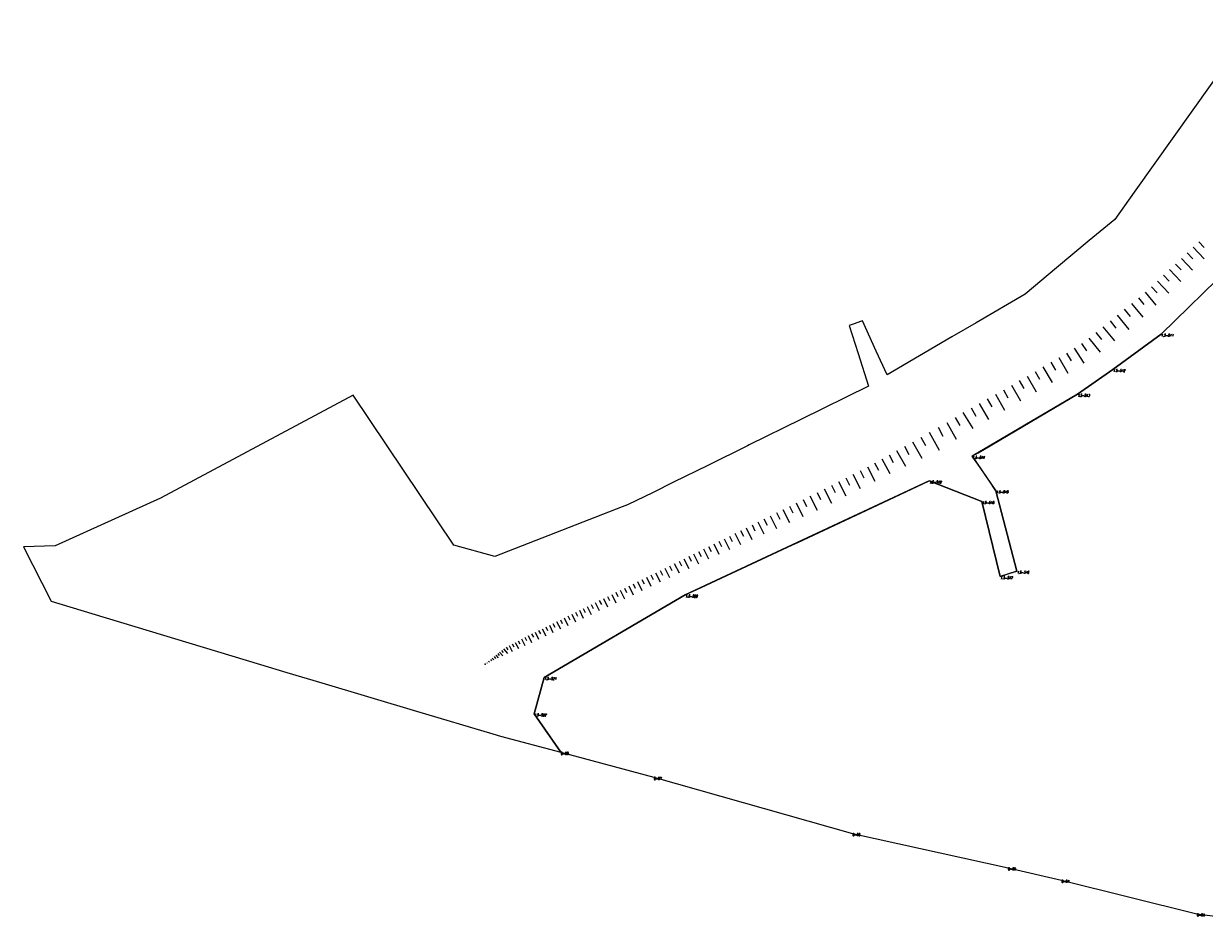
# Model space of a CAD drawing. Header units: metres. Extents: x 7582703 to 7587334, y 6019078 to 6022350.
# Tile 63 of 88: x 7583851 to 7584285, y 6021442 to 6021774. Entities that reach past the tile are written whole.
import ezdxf
from ezdxf.enums import TextEntityAlignment as Align

# ---------------------------------------------------------------- set-up
doc = ezdxf.new("R2010")
doc.units = ezdxf.units.M
doc.header["$MEASUREMENT"] = 0
doc.linetypes.add('EGDE', pattern=[0])
doc.layers.add('Dzialki', color=7, linetype='EGDE', lineweight=60)
doc.styles.get("Standard").update_dxf_attribs({"font": 'Simplex.SHX', "width": 0.75})

msp = doc.modelspace()

# ---------------------------------------------------------------- linework, layer by layer
at = {"layer": 'Dzialki', "lineweight": 9}
for p, q in [((7584303.39, 6021773.91), (7584259.31, 6021712.03)), ((7584259.31, 6021712.03), (7584252.17, 6021702.01)), ((7584252.17, 6021702.01), (7584242.79, 6021694.29)), ((7584313.52, 6021703.19), (7584269.17, 6021659.88)), ((7584269.17, 6021659.88), (7584313.52, 6021703.19)), ((7584242.79, 6021694.29), (7584230.82, 6021684.24)), ((7584283.11, 6021693.76), (7584285.05, 6021691.7)), ((7584278.83, 6021689.72), (7584280.86, 6021687.57)), ((7584280.98, 6021691.75), (7584285, 6021687.49)), ((7584230.82, 6021684.24), (7584219.21, 6021674.5)), ((7584274.49, 6021685.62), (7584276.55, 6021683.44)), ((7584276.67, 6021687.68), (7584280.75, 6021683.35)), ((7584270.09, 6021681.47), (7584272.17, 6021679.26)), ((7584272.3, 6021683.55), (7584276.44, 6021679.17)), ((7584265.67, 6021677.3), (7584267.75, 6021675.09)), ((7584267.88, 6021679.38), (7584272.06, 6021674.96)), ((7584219.21, 6021674.5), (7584201.3, 6021664.06)), ((7584258.32, 6021671.16), (7584262.49, 6021666.05)), ((7584260.87, 6021673.25), (7584262.89, 6021670.78)), ((7584263.35, 6021675.27), (7584267.26, 6021670.48)), ((7584253.04, 6021666.85), (7584257.35, 6021661.58)), ((7584255.68, 6021669), (7584257.83, 6021666.36)), ((7584156.04, 6021663.48), (7584154.62, 6021662.98)), ((7584154.62, 6021662.98), (7584157.89, 6021652.76)), ((7584159.05, 6021664.57), (7584156.04, 6021663.48)), ((7584159.44, 6021664.7), (7584159.05, 6021664.57)), ((7584164.49, 6021653.66), (7584159.44, 6021664.7)), ((7584201.3, 6021664.06), (7584192.32, 6021658.82)), ((7584247.82, 6021662.6), (7584252.03, 6021657.37)), ((7584250.43, 6021664.71), (7584252.56, 6021662.1)), ((7584192.32, 6021658.82), (7584168.49, 6021644.93)), ((7584242.63, 6021658.42), (7584246.8, 6021653.24)), ((7584245.22, 6021660.5), (7584247.32, 6021657.9)), ((7584269.17, 6021659.88), (7584251.47, 6021646.93)), ((7584257.8, 6021651.57), (7584269.17, 6021659.88)), ((7584237.21, 6021654.69), (7584240.78, 6021649.18)), ((7584239.96, 6021656.47), (7584241.76, 6021653.7)), ((7584157.89, 6021652.76), (7584161.7, 6021640.79)), ((7584168.49, 6021644.93), (7584164.49, 6021653.66)), ((7584228.68, 6021649.56), (7584230.38, 6021646.65)), ((7584231.59, 6021651.26), (7584234.93, 6021645.53)), ((7584234.46, 6021652.93), (7584236.1, 6021650.11)), ((7584251.47, 6021646.93), (7584257.8, 6021651.57)), ((7584222.87, 6021646.17), (7584224.56, 6021643.27)), ((7584225.77, 6021647.87), (7584229.16, 6021642.05)), ((7584251.47, 6021646.93), (7584238.44, 6021637.8)), ((7584238.44, 6021637.8), (7584251.47, 6021646.93)), ((7584161.7, 6021640.79), (7584136.79, 6021628.51)), ((7584214.18, 6021641.11), (7584217.55, 6021635.33)), ((7584217.07, 6021642.8), (7584218.76, 6021639.9)), ((7584219.97, 6021644.48), (7584223.35, 6021638.68)), ((7583972.28, 6021637.42), (7583901.47, 6021599.59)), ((7584009.3, 6021582.32), (7583972.28, 6021637.42)), ((7584238.44, 6021637.8), (7584199.82, 6021615)), ((7584204.35, 6021617.67), (7584238.44, 6021637.8)), ((7584208.31, 6021637.79), (7584211.64, 6021631.91)), ((7584211.25, 6021639.46), (7584212.91, 6021636.53)), ((7584199.39, 6021632.75), (7584201.08, 6021629.76)), ((7584202.38, 6021634.44), (7584205.74, 6021628.49)), ((7584205.35, 6021636.12), (7584207.02, 6021633.16)), ((7584136.79, 6021628.51), (7584117.82, 6021619.15)), ((7584193.48, 6021629.25), (7584195.27, 6021626.33)), ((7584196.39, 6021631.05), (7584200.01, 6021625.18)), ((7584183.99, 6021623.81), (7584187.65, 6021617.3)), ((7584187.25, 6021625.64), (7584189.05, 6021622.44)), ((7584190.45, 6021627.44), (7584193.9, 6021621.29)), ((7584117.82, 6021619.15), (7584117.21, 6021618.86)), ((7584177.86, 6021620.37), (7584181.27, 6021614.3)), ((7584180.9, 6021622.07), (7584182.64, 6021618.98)), ((7584117.21, 6021618.86), (7584102.65, 6021611.67)), ((7584169.24, 6021615.53), (7584170.8, 6021612.77)), ((7584172.01, 6021617.08), (7584175.24, 6021611.33)), ((7584174.88, 6021618.7), (7584176.56, 6021615.72)), ((7584199.82, 6021615), (7584201.98, 6021616.27)), ((7584199.82, 6021615), (7584208.51, 6021602.37)), ((7584202.67, 6021610.86), (7584199.82, 6021615)), ((7584201.98, 6021616.27), (7584204.35, 6021617.67)), ((7584102.65, 6021611.67), (7584090.02, 6021605.45)), ((7584161.28, 6021611.15), (7584164, 6021605.82)), ((7584163.92, 6021612.54), (7584165.4, 6021609.91)), ((7584166.55, 6021614.02), (7584169.57, 6021608.64)), ((7584206.14, 6021605.82), (7584202.67, 6021610.86)), ((7584153.32, 6021607.08), (7584154.67, 6021604.43)), ((7584155.97, 6021608.44), (7584158.68, 6021603.13)), ((7584158.62, 6021609.79), (7584159.98, 6021607.13)), ((7584082.53, 6021601.76), (7584073.18, 6021597.15)), ((7584090.02, 6021605.45), (7584082.53, 6021601.76)), ((7584183.95, 6021605.96), (7584094.37, 6021564.06)), ((7584142.77, 6021601.72), (7584144.08, 6021599.09)), ((7584145.4, 6021603.04), (7584148.09, 6021597.77)), ((7584148.03, 6021604.39), (7584149.38, 6021601.75)), ((7584150.67, 6021605.73), (7584153.37, 6021600.44)), ((7584162.87, 6021596.1), (7584183.95, 6021605.96)), ((7584203.3, 6021598.45), (7584183.95, 6021605.96)), ((7584183.95, 6021605.96), (7584203.3, 6021598.45)), ((7584208.51, 6021602.37), (7584206.14, 6021605.82)), ((7584208.51, 6021602.37), (7584216.18, 6021572.84)), ((7584216.18, 6021572.84), (7584208.51, 6021602.37)), ((7583901.47, 6021599.59), (7583862.8, 6021582.1)), ((7584135.11, 6021597.91), (7584137.61, 6021592.89)), ((7584137.62, 6021599.16), (7584138.89, 6021596.61)), ((7584140.17, 6021600.43), (7584142.76, 6021595.24)), ((7584210.1, 6021570.81), (7584203.3, 6021598.45)), ((7584203.3, 6021598.45), (7584210.1, 6021570.81)), ((7584071.22, 6021596.39), (7584058.9, 6021591.61)), ((7584073.18, 6021597.15), (7584071.22, 6021596.39)), ((7584125.55, 6021593.15), (7584127.86, 6021588.52)), ((7584127.87, 6021594.3), (7584129.04, 6021591.94)), ((7584130.23, 6021595.48), (7584132.63, 6021590.66)), ((7584132.64, 6021596.68), (7584133.87, 6021594.22)), ((7584135.7, 6021583.39), (7584162.87, 6021596.1)), ((7584058.9, 6021591.61), (7584024.42, 6021578.21)), ((7584116.74, 6021588.77), (7584118.87, 6021584.5)), ((7584118.88, 6021589.83), (7584119.96, 6021587.65)), ((7584121.06, 6021590.91), (7584123.27, 6021586.47)), ((7584123.28, 6021592.02), (7584124.41, 6021589.75)), ((7584108.63, 6021584.73), (7584110.58, 6021580.79)), ((7584110.59, 6021585.71), (7584111.59, 6021583.7)), ((7584112.6, 6021586.71), (7584114.64, 6021582.61)), ((7584114.65, 6021587.73), (7584115.69, 6021585.63)), ((7583862.8, 6021582.1), (7583851.21, 6021581.8)), ((7583851.21, 6021581.8), (7583861.38, 6021561.79)), ((7584024.42, 6021578.21), (7584009.3, 6021582.32)), ((7584099.25, 6021580.08), (7584100.16, 6021578.24)), ((7584100.22, 6021566.79), (7584133.74, 6021582.48)), ((7584101.08, 6021580.99), (7584102.92, 6021577.29)), ((7584102.93, 6021581.91), (7584103.86, 6021580.04)), ((7584104.8, 6021582.83), (7584106.68, 6021579.04)), ((7584106.7, 6021583.77), (7584107.65, 6021581.84)), ((7584133.74, 6021582.48), (7584135.7, 6021583.39)), ((7584090.31, 6021575.65), (7584092.05, 6021572.14)), ((7584092.07, 6021576.52), (7584092.94, 6021574.75)), ((7584093.84, 6021577.4), (7584095.61, 6021573.83)), ((7584095.63, 6021578.29), (7584096.52, 6021576.48)), ((7584097.43, 6021579.18), (7584099.23, 6021575.54)), ((7584081.75, 6021571.41), (7584082.58, 6021569.73)), ((7584083.43, 6021572.25), (7584085.11, 6021568.85)), ((7584085.13, 6021573.09), (7584085.98, 6021571.38)), ((7584086.84, 6021573.94), (7584088.55, 6021570.48)), ((7584088.57, 6021574.79), (7584089.43, 6021573.05)), ((7584216.18, 6021572.84), (7584210.1, 6021570.81)), ((7584210.83, 6021571.05), (7584213.72, 6021572.02)), ((7584213.72, 6021572.02), (7584216.18, 6021572.84)), ((7584073.58, 6021567.37), (7584075.17, 6021564.17)), ((7584075.18, 6021568.16), (7584075.98, 6021566.55)), ((7584076.8, 6021568.96), (7584078.42, 6021565.7)), ((7584078.43, 6021569.77), (7584079.25, 6021568.12)), ((7584080.08, 6021570.59), (7584081.73, 6021567.26)), ((7584210.1, 6021570.81), (7584210.83, 6021571.05)), ((7584094.37, 6021564.06), (7584042.46, 6021533.79)), ((7584042.46, 6021533.79), (7584094.37, 6021564.06)), ((7584064.27, 6021562.78), (7584065.77, 6021559.75)), ((7584065.79, 6021563.53), (7584066.54, 6021562)), ((7584067.32, 6021564.28), (7584068.84, 6021561.19)), ((7584068.87, 6021565.04), (7584069.63, 6021563.48)), ((7584070.42, 6021565.81), (7584071.97, 6021562.67)), ((7584072, 6021566.59), (7584072.78, 6021565)), ((7584094.37, 6021564.06), (7584100.22, 6021566.79)), ((7583861.38, 6021561.79), (7583876.22, 6021557.3)), ((7584055.45, 6021558.44), (7584056.87, 6021555.56)), ((7584056.89, 6021559.14), (7584057.6, 6021557.69)), ((7584058.34, 6021559.86), (7584059.78, 6021556.93)), ((7584059.8, 6021560.58), (7584060.53, 6021559.1)), ((7584061.28, 6021561.31), (7584062.75, 6021558.33)), ((7584062.77, 6021562.04), (7584063.51, 6021560.54)), ((7583876.22, 6021557.3), (7583938.25, 6021538.53)), ((7584047.09, 6021554.32), (7584048.44, 6021551.59)), ((7584048.46, 6021554.99), (7584049.13, 6021553.62)), ((7584049.83, 6021555.67), (7584051.2, 6021552.89)), ((7584051.22, 6021556.35), (7584051.91, 6021554.95)), ((7584052.62, 6021557.04), (7584054.01, 6021554.22)), ((7584054.03, 6021557.73), (7584054.73, 6021556.31)), ((7584037.89, 6021549.79), (7584038.52, 6021548.51)), ((7584039.17, 6021550.42), (7584040.44, 6021547.84)), ((7584040.46, 6021551.05), (7584041.1, 6021549.75)), ((7584041.77, 6021551.69), (7584043.06, 6021549.07)), ((7584043.08, 6021552.34), (7584043.73, 6021551.02)), ((7584044.41, 6021552.99), (7584045.72, 6021550.32)), ((7584045.74, 6021553.65), (7584046.41, 6021552.3)), ((7584029.62, 6021545.48), (7584030.78, 6021543.33)), ((7584030.7, 6021546.07), (7584031.3, 6021544.96)), ((7584031.81, 6021546.67), (7584033.05, 6021544.38)), ((7584032.95, 6021547.28), (7584033.59, 6021546.1)), ((7584034.13, 6021547.92), (7584035.45, 6021545.49)), ((7584035.37, 6021548.54), (7584035.99, 6021547.29)), ((7584036.63, 6021549.16), (7584037.87, 6021546.63)), ((7584024.11, 6021541.45), (7584024.66, 6021540.78)), ((7584024.78, 6021542), (7584025.64, 6021540.95)), ((7584025.45, 6021542.54), (7584026, 6021541.87)), ((7584026.13, 6021543.09), (7584027.27, 6021541.7)), ((7584026.82, 6021543.66), (7584027.47, 6021542.88)), ((7584027.61, 6021544.31), (7584029.06, 6021542.53)), ((7584028.57, 6021544.92), (7584029.14, 6021543.87)), ((7583938.25, 6021538.53), (7583947.91, 6021535.64)), ((7584021.43, 6021539.25), (7584021.57, 6021539.08)), ((7584022.1, 6021539.8), (7584022.38, 6021539.45)), ((7584022.77, 6021540.35), (7584023.2, 6021539.83)), ((7584023.44, 6021540.9), (7584024.01, 6021540.2)), ((7583947.91, 6021535.64), (7583960.81, 6021531.78)), ((7584042.46, 6021533.79), (7584038.78, 6021520.44)), ((7584038.78, 6021520.44), (7584042.46, 6021533.79)), ((7583960.81, 6021531.78), (7583995.54, 6021521.38)), ((7583995.54, 6021521.38), (7584023.68, 6021513.05)), ((7584038.78, 6021520.44), (7584048.62, 6021506.28)), ((7584048.62, 6021506.28), (7584038.78, 6021520.44)), ((7584023.68, 6021513.05), (7584026.46, 6021512.22)), ((7584026.46, 6021512.22), (7584048.62, 6021506.28)), ((7584048.62, 6021506.28), (7584082.8, 6021497.1)), ((7584082.8, 6021497.1), (7584155.81, 6021476.45)), ((7584155.81, 6021476.45), (7584212.95, 6021463.9)), ((7584212.95, 6021463.9), (7584232.6, 6021459.31)), ((7584232.6, 6021459.31), (7584282.36, 6021447)), ((7584282.36, 6021447), (7584317.64, 6021442.35))]:
    msp.add_line(p, q, dxfattribs=at)
msp.add_point((7584020.76, 6021538.71), dxfattribs=at)

# ---------------------------------------------------------------- texts
at = {"layer": 'Dzialki', "lineweight": 9, "oblique": 15, "width": 0.7}
for s, p in [('1.5-511', (7584269.17, 6021659.88)), ('1.5-512', (7584251.47, 6021646.93)), ('1.5-513', (7584238.44, 6021637.8)), ('1.5-514', (7584199.82, 6021615)), ('1.5-519', (7584183.95, 6021605.96)), ('1.5-515', (7584208.51, 6021602.37)), ('1.5-518', (7584203.3, 6021598.45)), ('1.5-516', (7584216.18, 6021572.84)), ('1.5-517', (7584210.1, 6021570.81)), ('1.5-520', (7584094.37, 6021564.06)), ('1.5-521', (7584042.46, 6021533.79)), ('1.5-522', (7584038.78, 6021520.44))]:
    msp.add_text(s, height=0.9, dxfattribs=at).set_placement(p, align=Align.TOP_LEFT)
at = {"layer": 'Dzialki', "lineweight": 9, "width": 0.7}
for s, p in [('O-88', (7584048.62, 6021506.28)), ('O-87', (7584082.8, 6021497.1)), ('O-86', (7584155.81, 6021476.45)), ('O-85', (7584212.95, 6021463.9)), ('O-84', (7584232.6, 6021459.31)), ('O-83', (7584282.36, 6021447))]:
    msp.add_text(s, height=0.9, dxfattribs=at).set_placement(p, align=Align.TOP_LEFT)

doc.saveas('drawing.dxf')
